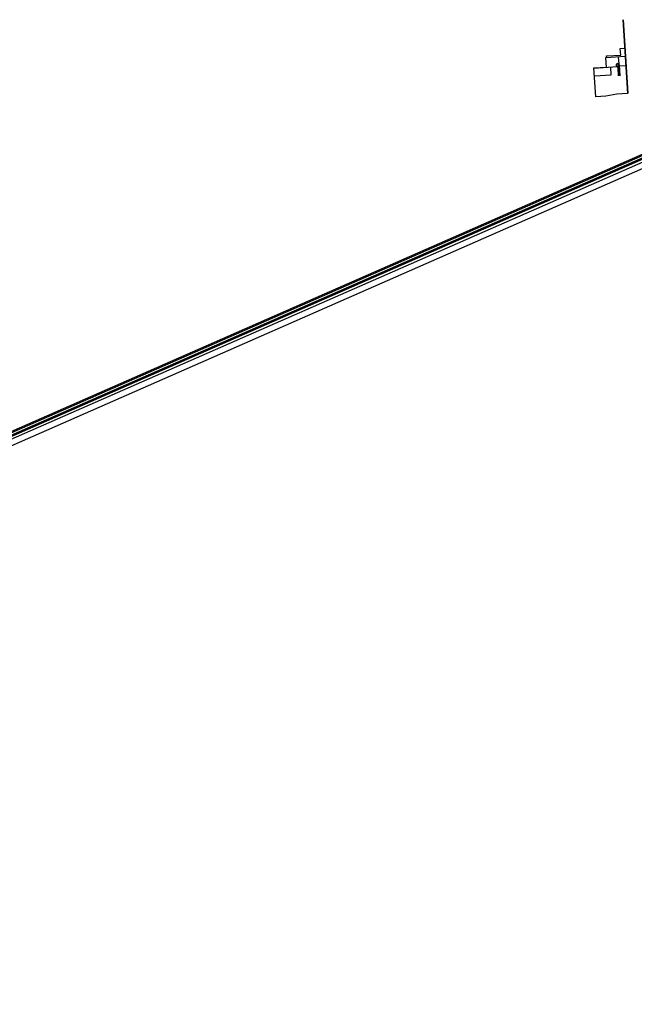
# Model space of a CAD drawing. Header units: feet. Extents: x -2 to 1509858, y -1 to 660833.
# Tile 6 of 14: x 1462675 to 1487297, y 619531 to 658973. Entities that reach past the tile are written whole.
import ezdxf

# ---------------------------------------------------------------- set-up
doc = ezdxf.new("R2010")
doc.units = ezdxf.units.FT
doc.header["$MEASUREMENT"] = 0
doc.layers.add('SC_Scratch17', color=7, linetype='Continuous')
doc.layers.add('SC_Scratch18', color=7, linetype='Continuous')

msp = doc.modelspace()

# ---------------------------------------------------------------- linework, layer by layer
at = {"layer": 'SC_Scratch17', "color": 30}
for q in [(1496057.509, 657299.769), (1496089.85, 657255.119), (1495489.076, 656728.011)]:
    msp.add_line((0, 0), q, dxfattribs=at)
at = {"layer": 'SC_Scratch18', "color": 4}
for p, q in [((1486836.048, 658972.473), (1487020.923, 656023.253)), ((1486852.523, 658973.386), (1487037.39, 656024.285)), ((1486152.078, 657462.77), (1486927.968, 657506.123)), ((1486187.565, 657520.127), (1486750.542, 657555.541)), ((1486191.077, 657464.949), (1486187.565, 657520.127)), ((1486733.486, 657825.012), (1486907.297, 657835.874)), ((1486750.542, 657555.541), (1486733.486, 657825.012)), ((1486177.828, 657054.12), (1486152.078, 657462.77)), ((1486655.565, 657160.38), (1486625.624, 657158.509)), ((1486655.565, 657160.38), (1486682.897, 656723.013)), ((1486687.271, 657206.175), (1486669.281, 657491.668)), ((1486687.271, 657206.175), (1486673.085, 657195.208)), ((1486685.507, 657162.251), (1486712.839, 656724.884)), ((1486951.992, 657122.875), (1486688.995, 657106.44)), ((1485677.781, 657038.903), (1486176.821, 657070.089)), ((1485750.292, 655888.156), (1485677.781, 657038.903)), ((1486623.634, 657081.979), (1485678.787, 657022.935)), ((1485697.464, 656726.523), (1486371.24, 656768.629)), ((1486371.24, 656768.629), (1486351.998, 657065.005)), ((1486632.106, 657054.788), (1486652.955, 656721.142)), ((1486603.074, 655996.317), (1486149.461, 655913.921)), ((1487020.923, 656023.253), (1486603.074, 655996.317)), ((1486149.461, 655913.921), (1485750.292, 655888.156))]:
    msp.add_line(p, q, dxfattribs=at)
at = {"layer": 'SC_Scratch18', "color": 190}
for q in [(1495268.494, 656751.89), (1495158.463, 656734.983), (1495045.544, 656702.203), (1495051.856, 656273.522)]:
    msp.add_line((-1.77, -0.781), q, dxfattribs=at)
at = {"layer": 'SC_Scratch18', "color": 30}
for q in [(1495270.264, 656752.671), (1495160.233, 656735.764), (1495047.314, 656702.984), (1495053.626, 656274.303)]:
    msp.add_line((0, 0), q, dxfattribs=at)
at = {"layer": 'SC_Scratch18', "color": 4}
for centre, end in [((1486625.624, 657158.509), 243.5758333), ((1486572.222, 657051.046), 63.5758333)]:
    msp.add_arc(centre, 60, 3.5758333, end, dxfattribs=at)

doc.saveas('drawing.dxf')
